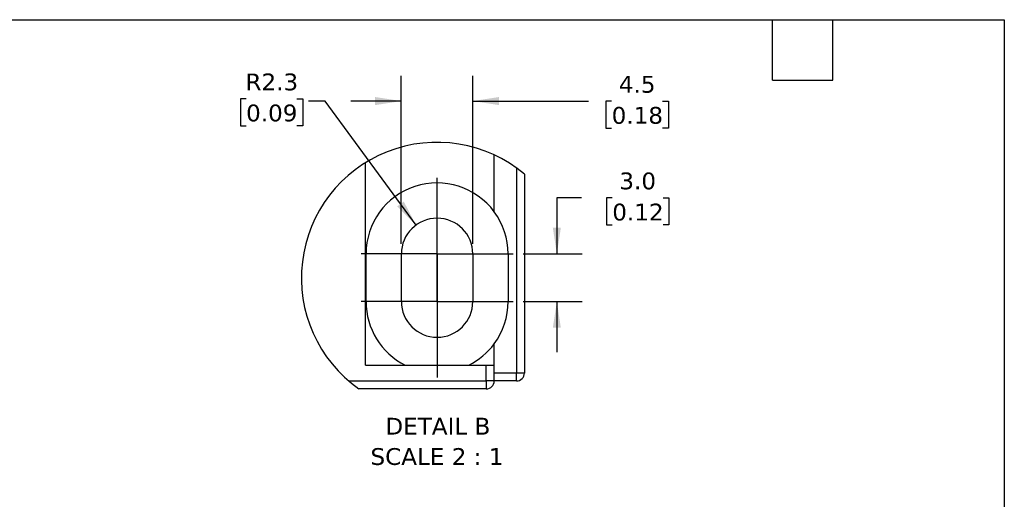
# Model space of a CAD drawing. Header units: millimetres. Extents: x 6 to 273, y 6 to 210.
# Tile 44 of 44: x 149 to 273, y 149 to 210. Entities that reach past the tile are written whole.
import ezdxf

# ---------------------------------------------------------------- set-up
doc = ezdxf.new("R2010")
doc.units = ezdxf.units.MM
doc.linetypes.add('SLD-Center', pattern=[19.05, 15.24, -1.27, 1.27, -1.27])
doc.linetypes.add('SLD-Solid', pattern=[0])
doc.layers.add('CENTER', color=40, linetype='SLD-Center')
doc.layers.add('SLD-DEFPOINTS', color=7, linetype='Continuous')
doc.layers.add('DIMENSIONS', color=140, linetype='SLD-Solid', lineweight=25)
doc.layers.add('TEXT', color=140, linetype='SLD-Solid', lineweight=25)
doc.styles.add('SLDTEXTSTYLE0', font='VERDANA.TTF')
doc.dimstyles.new('SLDDIMSTYLE4', dxfattribs={"dimtxt": 2.158008, "dimasz": 3.302, "dimexe": 0, "dimexo": 0.0625, "dimgap": 0.539502, "dimtad": 0, "dimtih": 1, "dimtoh": 1, "dimlfac": 0.5, "dimrnd": 1e-09, "dimzin": 4, "dimdsep": 46, "dimtxsty": 'SLDTEXTSTYLE0', "dimsah": 1, "dimcen": 0.09, "dimadec": 0, "dimazin": 1, "dimtfac": 1, "dimtmove": 0, "dimatfit": 0, "dimfxl": 0, "dimfrac": 2, "dimtolj": 1, "dimtzin": 12, "dimarcsym": 0})
doc.dimstyles.new('SLDDIMSTYLE5', dxfattribs={"dimtxt": 2.158008, "dimasz": 3.302, "dimexe": 0, "dimexo": 0.0625, "dimgap": 0.539502, "dimtad": 0, "dimtih": 1, "dimtoh": 1, "dimlfac": 0.5, "dimrnd": 1e-09, "dimzin": 12, "dimdsep": 46, "dimtxsty": 'SLDTEXTSTYLE0', "dimsah": 1, "dimcen": 0.09, "dimadec": 0, "dimazin": 3, "dimtfac": 1, "dimtmove": 0, "dimatfit": 0, "dimfxl": 0, "dimfrac": 2, "dimtolj": 1, "dimtzin": 12, "dimarcsym": 0})
doc.dimstyles.new('SLDDIMSTYLE6', dxfattribs={"dimtxt": 2.158008, "dimasz": 3.302, "dimexe": 0, "dimexo": 0.0625, "dimgap": 0.539502, "dimtad": 0, "dimtih": 1, "dimtoh": 1, "dimlfac": 0.5, "dimrnd": 1e-09, "dimzin": 12, "dimdsep": 46, "dimtxsty": 'SLDTEXTSTYLE0', "dimsah": 1, "dimcen": 0, "dimadec": 0, "dimazin": 3, "dimtfac": 1, "dimtofl": 0, "dimtmove": 0, "dimatfit": 3, "dimfxl": 0, "dimfrac": 2, "dimtolj": 1, "dimtzin": 12, "dimarcsym": 0})

# ---------------------------------------------------------------- blocks, each defined once
blk = doc.blocks.new('_D_12')
at = {"layer": 'DIMENSIONS'}
for p, q in [((219.79, 187.13), (216.7, 187.13)), ((216.7, 187.13), (216.7, 180.04)), ((223.68, 187.13), (222.95, 187.13)), ((222.95, 187.13), (222.95, 183.7)), ((230.09, 187.13), (230.81, 187.13)), ((230.81, 187.13), (230.81, 183.7)), ((222.95, 183.7), (223.68, 183.7)), ((230.81, 183.7), (230.09, 183.7)), ((212.46, 180.04), (219.87, 180.04)), ((212.46, 174.04), (219.87, 174.04)), ((216.7, 174.04), (216.7, 167.69))]:
    blk.add_line(p, q, dxfattribs=at)
for points in [[(216.7, 180.04), (217.2, 183.34), (216.19, 183.34)], [(216.7, 174.04), (216.19, 170.74), (217.2, 170.74)]]:
    blk.add_solid(points, dxfattribs=at)
at = {"layer": 'DIMENSIONS', "char_height": 2.117, "attachment_point": 1, "style": 'SLDTEXTSTYLE0'}
for s, insert in [('3.0', (224.57, 190.3)), ('0.12', (223.68, 186.38))]:
    blk.add_mtext(s, dxfattribs=dict(at, insert=insert))
blk = doc.blocks.new('_D_13')
at = {"layer": 'DIMENSIONS'}
for p, q in [((197.11, 181.31), (197.11, 202.47)), ((206.11, 181.31), (206.11, 202.47)), ((197.11, 199.3), (190.76, 199.3)), ((206.11, 199.3), (220.68, 199.3)), ((223.6, 199.3), (222.88, 199.3)), ((222.88, 199.3), (222.88, 195.87)), ((230.01, 199.3), (230.74, 199.3)), ((230.74, 199.3), (230.74, 195.87)), ((222.88, 195.87), (223.6, 195.87)), ((230.74, 195.87), (230.01, 195.87))]:
    blk.add_line(p, q, dxfattribs=at)
for points in [[(197.11, 199.3), (193.81, 199.81), (193.81, 198.79)], [(206.11, 199.3), (209.42, 198.79), (209.42, 199.81)]]:
    blk.add_solid(points, dxfattribs=at)
at = {"layer": 'DIMENSIONS', "char_height": 2.117, "attachment_point": 1, "style": 'SLDTEXTSTYLE0'}
for s, insert in [('4.5', (224.5, 202.47)), ('0.18', (223.6, 198.56))]:
    blk.add_mtext(s, dxfattribs=dict(at, insert=insert))
blk = doc.blocks.new('_D_14')
at = {"layer": 'DIMENSIONS'}
for p, q in [((177.56, 199.6), (176.84, 199.6)), ((176.84, 199.6), (176.84, 196.17)), ((183.97, 199.6), (184.7, 199.6)), ((184.7, 199.6), (184.7, 196.17)), ((187.53, 199.3), (185.42, 199.3)), ((198.96, 183.67), (187.53, 199.3)), ((176.84, 196.17), (177.56, 196.17)), ((184.7, 196.17), (183.97, 196.17))]:
    blk.add_line(p, q, dxfattribs=at)
blk.add_solid([(198.96, 183.67), (197.42, 186.64), (196.6, 186.04)], dxfattribs=at)
at = {"layer": 'DIMENSIONS', "char_height": 2.117, "attachment_point": 1, "style": 'SLDTEXTSTYLE0'}
for s, insert in [('R2.3', (177.48, 202.77)), ('0.09', (177.56, 198.86))]:
    blk.add_mtext(s, dxfattribs=dict(at, insert=insert))
blk = doc.blocks.new('SW_NOTE_0_8')
at = {"layer": 'TEXT', "color": 0, "attachment_point": 2, "style": 'SLDTEXTSTYLE0'}
for s, insert, char_height in [('DETAIL B', (6.42, 2.69), 2.117), ('SCALE 2 : 1', (6.31, -1.13), 2.1167)]:
    blk.add_mtext(s, dxfattribs=dict(at, insert=insert, char_height=char_height))
blk = doc.blocks.new('SW_CENTERMARKSYMBOL_18')
at = {"layer": 'CENTER', "color": 0}
for p, q in [((0, 5.08), (0, 9.58)), ((0, 0), (0, 5.08)), ((-5.08, 0), (-9.58, 0)), ((0, 0), (-5.08, 0)), ((0, 0), (0, -5.08)), ((0, 0), (5.08, 0)), ((5.08, 0), (9.58, 0)), ((0, -5.08), (0, -9.58))]:
    blk.add_line(p, q, dxfattribs=at)
blk = doc.blocks.new('SW_CENTERMARKSYMBOL_19')
at = {"layer": 'CENTER', "color": 0}
for p, q in [((0, 5.08), (0, 9.58)), ((0, 0), (0, 5.08)), ((-5.08, 0), (-9.58, 0)), ((0, 0), (-5.08, 0)), ((0, 0), (0, -5.08)), ((0, 0), (5.08, 0)), ((5.08, 0), (9.58, 0)), ((0, -5.08), (0, -9.58))]:
    blk.add_line(p, q, dxfattribs=at)

msp = doc.modelspace()

# ---------------------------------------------------------------- linework, layer by layer
for p, q in [((208.814, 185.358), (208.814, 192.514)), ((192.614, 166.042), (192.614, 191.544)), ((211.614, 190.874), (211.614, 165.042)), ((212.614, 190.094), (212.614, 165.042)), ((192.664, 174.042), (192.664, 180.042)), ((197.114, 174.042), (197.114, 180.042)), ((206.114, 180.042), (206.114, 174.042)), ((210.564, 180.042), (210.564, 174.042)), ((208.814, 166.042), (208.814, 168.726)), ((192.614, 166.042), (207.814, 166.042)), ((207.814, 164.042), (207.814, 166.042)), ((207.814, 166.042), (208.814, 166.042)), ((208.814, 165.042), (208.814, 166.042)), ((208.814, 164.042), (208.814, 165.042)), ((211.614, 165.042), (208.814, 165.042)), ((212.614, 165.042), (211.614, 165.042)), ((211.614, 164.042), (211.614, 165.042)), ((190.49, 164.042), (207.814, 164.042)), ((207.814, 164.042), (207.814, 163.042)), ((208.814, 164.042), (207.814, 164.042)), ((211.614, 164.042), (208.814, 164.042)), ((207.814, 163.042), (191.775, 163.042))]:
    msp.add_line(p, q)
for centre, radius, start, end in [((201.614, 180.042), 8.95, 36.44098, 179.99997), ((201.614, 180.042), 8.95, 0.00023, 36.44074), ((201.614, 180.042), 4.5, 0.00003, 179.99997), ((201.614, 174.042), 8.95, 179.99998, 243.36175), ((201.614, 174.042), 4.5, 180.00003, 359.99997), ((201.614, 174.042), 8.95, 323.55921, 359.9998), ((201.614, 174.042), 8.95, 296.63842, 323.55888), ((211.614, 165.042), 1, 270.0003, 359.99948), ((207.814, 164.042), 1, 270.0003, 359.9997)]:
    msp.add_arc(centre, radius, start, end)
at = {"layer": 'SLD-DEFPOINTS'}
msp.add_arc((201.614, 177.016), 17.09, 49.93193, 234.85079, dxfattribs=at)
at = {"layer": 'TEXT'}
for p, q in [((6.35, 209.55), (273.05, 209.55)), ((243.84, 201.93), (243.84, 209.55)), ((251.46, 201.93), (251.46, 209.55)), ((273.05, 209.55), (273.05, 6.35)), ((243.84, 201.93), (251.46, 201.93))]:
    msp.add_line(p, q, dxfattribs=at)

# ---------------------------------------------------------------- block references
at = {"layer": 'CENTER'}
for name, p in [('SW_CENTERMARKSYMBOL_18', (201.614, 180.042)), ('SW_CENTERMARKSYMBOL_19', (201.614, 174.042))]:
    msp.add_blockref(name, p, dxfattribs=at)
at = {"layer": 'TEXT'}
msp.add_blockref('SW_NOTE_0_8', (195.295, 156.714), dxfattribs=at)

# ---------------------------------------------------------------- dimensions: what is measured, and where the dimension line sits
at = {"layer": 'DIMENSIONS'}
dim = msp.add_radius_dim(center=(201.614, 180.042), mpoint=(198.958, 183.674), dimstyle='SLDDIMSTYLE6', dxfattribs=at)
dim.commit()
dim.dimension.update_dxf_attribs({"geometry": '_D_14', "text_midpoint": (180.767, 199.298), "dimtype": 164})
dim = msp.add_linear_dim(base=(206.114, 199.298), p1=(197.114, 180.042), p2=(206.114, 180.042), dimstyle='SLDDIMSTYLE5', dxfattribs=at)
dim.commit()
dim.dimension.update_dxf_attribs({"geometry": '_D_13', "text_midpoint": (226.808, 199.298), "dimtype": 160})
dim = msp.add_linear_dim(base=(216.696, 180.042), p1=(211.194, 174.042), p2=(211.194, 180.042), angle=90, dimstyle='SLDDIMSTYLE4', dxfattribs=at)
dim.commit()
dim.dimension.update_dxf_attribs({"geometry": '_D_12', "text_midpoint": (216.696, 187.126), "dimtype": 160})

doc.saveas('drawing.dxf')
